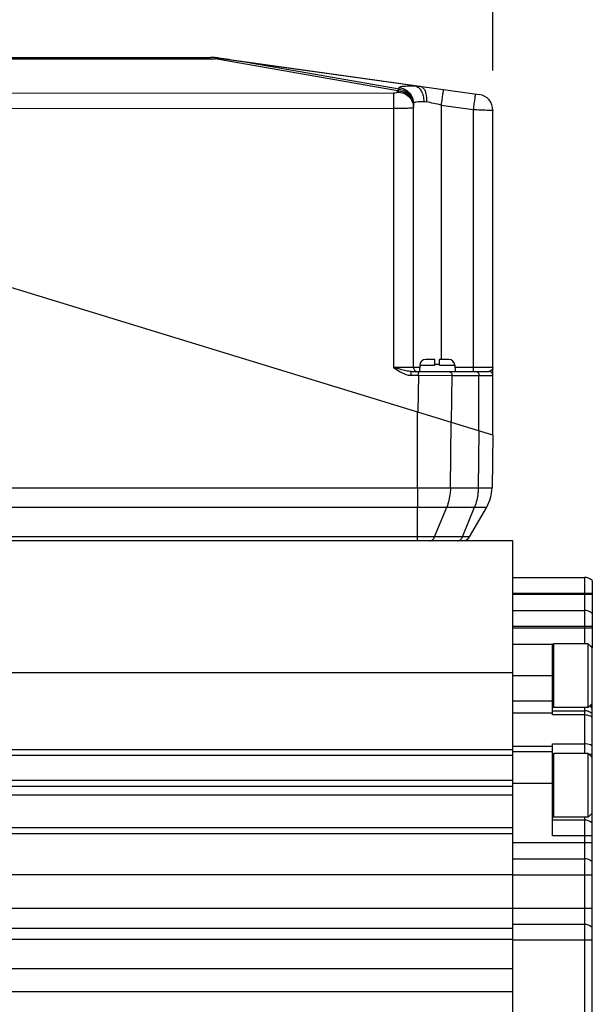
# Model space of a CAD drawing. Header units: millimetres. Extents: x 0 to 420, y 0 to 297.
# Tile 30 of 56: x 174 to 203, y 181 to 231. Entities that reach past the tile are written whole.
import ezdxf

# ---------------------------------------------------------------- set-up
doc = ezdxf.new("R2010")
doc.units = ezdxf.units.MM
doc.header["$LTSCALE"] = 23.1
doc.layers.get('0').update_dxf_attribs({"linetype": 'CONTINUOUS'})
doc.layers.add('COMPONENTS', color=7, linetype='CONTINUOUS')
doc.layers.add('DIMENSION', color=7, linetype='CONTINUOUS')
doc.styles.get("Standard").update_dxf_attribs({"font": 'arial.ttf'})
doc.dimstyles.new('DIMSTYLE_11', dxfattribs={"dimtxt": 3, "dimasz": 3, "dimexe": 0.18, "dimexo": 0.0625, "dimgap": 0.09, "dimtad": 1, "dimdec": 3, "dimlfac": 5, "dimdsep": 46, "dimtxsty": 'STANDARD', "dimblk": '_FILLED', "dimblk1": '_FILLED', "dimblk2": '_FILLED', "dimcen": 0.09, "dimadec": 0, "dimazin": 0, "dimtp": 0.5, "dimtm": 0.5, "dimtfac": 1, "dimtdec": 3, "dimtofl": 0, "dimtmove": 0, "dimatfit": 3, "dimldrblk": '_FILLED', "dimfxl": 1, "dimtolj": 1, "dimarcsym": 0})

# ---------------------------------------------------------------- blocks, each defined once
blk = doc.blocks.new('_FILLED')
at = {"color": 0, "linetype": 'BYBLOCK'}
blk.add_solid([(0, 0), (-1, 0.2), (-1, -0.2)], dxfattribs=at)
blk = doc.blocks.new('*D23')
at = {"layer": 'DIMENSION', "color": 2, "linetype": 'CONTINUOUS'}
for p, q in [((149.529, 223.664), (149.529, 238.989)), ((197.529, 228.326), (197.529, 238.989)), ((149.529, 236.989), (173.529, 236.989)), ((197.529, 236.989), (173.529, 236.989))]:
    blk.add_line(p, q, dxfattribs=at)
at = {"layer": 'DIMENSION', "color": 2, "linetype": 'CONTINUOUS', "xscale": 3, "yscale": 3, "zscale": 3}
for p, rotation in [((149.529, 236.989), 179.9999999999), ((197.529, 236.989), 359.9999999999)]:
    blk.add_blockref('_FILLED', p, dxfattribs=dict(at, rotation=rotation))
at = {"layer": 'DIMENSION', "color": 2, "linetype": 'CONTINUOUS', "insert": (173.529, 240.739), "char_height": 3, "width": 6.99257, "attachment_point": 2, "line_spacing_factor": 0.9}
blk.add_mtext('240', dxfattribs=at)

msp = doc.modelspace()

# ---------------------------------------------------------------- linework, layer by layer
at = {"color": 7, "linetype": 'CONTINUOUS'}
for p, q in [((202.32863, 199.48412), (200.59563, 199.48412)), ((202.32863, 199.48412), (202.52863, 199.28412)), ((202.32863, 196.28412), (202.32863, 199.48412)), ((202.52863, 196.48412), (202.52863, 199.28412)), ((202.32863, 196.28412), (200.59563, 196.28412)), ((202.32863, 196.28412), (202.52863, 196.48412)), ((202.32863, 193.96412), (200.59563, 193.96412)), ((202.32863, 193.96412), (202.52863, 193.76412)), ((202.32863, 190.76412), (202.32863, 193.96412)), ((202.52863, 190.96412), (202.52863, 193.76412)), ((202.32863, 190.76412), (200.59563, 190.76412)), ((202.32863, 190.76412), (202.52863, 190.96412))]:
    msp.add_line(p, q, dxfattribs=at)
at = {"color": 9, "linetype": 'CONTINUOUS'}
for p, q in [((200.59563, 196.28412), (200.59563, 199.48412)), ((200.59563, 190.76412), (200.59563, 193.96412))]:
    msp.add_line(p, q, dxfattribs=at)
at = {"color": 7, "linetype": 'CONTINUOUS'}
for centre, start, end in [((200.59563, 199.41712), 90, 180), ((200.59563, 196.35112), 180, 270), ((200.59563, 193.89712), 90, 180), ((200.59563, 190.83112), 180, 270)]:
    msp.add_arc(centre, 0.067, start, end, dxfattribs=at)
at = {"layer": 'COMPONENTS', "color": 9, "linetype": 'CONTINUOUS'}
for p, q in [((163.5051, 228.9267), (183.55216, 228.9267)), ((183.55216, 228.97996), (183.55216, 228.9267)), ((192.72863, 227.31462), (183.55216, 228.9267)), ((193.61643, 227.55479), (184.76801, 228.79836)), ((192.804, 227.38663), (184.76801, 228.79836)), ((192.804, 227.38663), (192.804, 227.46958)), ((154.71014, 227.165), (192.52965, 227.20512)), ((192.72863, 227.24669), (192.72863, 227.31462)), ((154.71422, 226.39498), (192.53374, 226.43509)), ((192.53374, 226.43509), (192.53377, 213.38569)), ((194.92148, 226.59395), (196.53374, 226.36736)), ((194.92148, 226.59395), (194.92149, 213.78905)), ((196.53374, 226.36736), (196.53361, 213.38571)), ((193.84518, 213.50475), (194.60863, 213.50475)), ((194.84863, 213.50475), (195.61209, 213.50475)), ((196.53361, 213.38571), (195.61833, 213.38571)), ((193.42216, 212.99239), (193.77739, 212.99239)), ((193.77739, 212.99239), (193.7464, 211.14539)), ((193.77739, 212.99239), (195.46282, 212.98905)), ((195.46282, 212.98905), (195.42328, 210.63272)), ((195.46282, 212.98905), (197.52863, 212.98905)), ((196.82569, 210.20396), (196.82569, 212.98905)), ((193.73488, 207.32454), (193.73452, 211.14902)), ((195.39093, 207.32454), (195.43158, 210.63018)), ((196.82569, 210.20396), (196.7916, 207.32454)), ((154.47781, 207.32454), (193.73488, 207.32454)), ((195.39093, 207.32454), (196.7916, 207.32454)), ((154.48848, 206.35944), (193.73631, 206.35937)), ((193.74092, 204.86414), (193.73631, 206.35937)), ((194.59424, 204.86414), (195.20236, 206.35939)), ((195.20236, 206.35939), (196.60174, 206.35939)), ((195.99361, 204.86414), (196.60174, 206.35939)), ((193.74092, 204.86414), (154.51459, 204.86412)), ((194.59427, 204.86411), (193.74092, 204.8641)), ((195.99361, 204.86414), (194.59424, 204.86414)), ((196.35122, 204.8641), (195.99364, 204.86411)), ((202.12863, 202.82412), (202.12863, 199.48412)), ((198.52863, 202.02412), (202.52863, 202.02412)), ((202.52863, 201.96412), (198.52863, 201.96412)), ((198.52863, 200.36412), (202.52863, 200.36412)), ((202.52863, 200.26412), (198.52863, 200.26412)), ((200.52863, 197.86412), (198.52863, 197.86412)), ((198.52863, 196.60804), (200.52863, 196.60804)), ((202.12863, 196.28412), (202.12863, 193.96412)), ((198.52863, 196.01711), (200.52863, 196.01711)), ((202.12863, 195.90152), (200.52863, 195.90152)), ((198.52863, 194.32486), (200.52863, 194.32486)), ((200.52863, 194.4507), (202.12863, 194.4507)), ((202.52863, 193.9076), (202.38516, 193.9076)), ((198.52863, 192.46412), (200.52863, 192.46412)), ((202.12863, 190.76412), (202.12863, 162.56412)), ((202.52863, 189.81412), (200.52863, 189.81412)), ((202.52863, 189.46412), (198.52863, 189.46412)), ((198.52863, 187.86412), (202.52863, 187.86412)), ((202.52863, 186.16412), (198.52863, 186.16412)), ((202.52863, 184.56412), (198.52863, 184.56412))]:
    msp.add_line(p, q, dxfattribs=at)
at = {"layer": 'COMPONENTS', "color": 7, "linetype": 'CONTINUOUS'}
for p, q in [((163.73841, 228.98905), (183.31885, 228.98905)), ((183.73637, 228.95985), (196.83997, 227.11826)), ((193.52863, 213.38905), (193.52863, 226.67671)), ((197.52863, 209.98905), (197.52863, 226.32605)), ((197.52863, 209.98905), (149.52863, 224.66412)), ((194.60863, 213.78905), (194.14477, 213.78905)), ((194.60863, 213.50475), (194.60863, 213.78905)), ((195.3125, 213.78905), (194.84863, 213.78905)), ((194.84863, 213.50475), (194.84863, 213.78905)), ((193.42114, 213.18905), (197.32863, 213.18905)), ((193.84518, 213.50475), (193.82863, 213.18905)), ((194.84863, 213.52905), (194.60863, 213.52905)), ((195.61209, 213.50475), (195.62863, 213.18905)), ((197.52863, 209.98905), (197.48212, 207.32454)), ((196.35116, 204.86413), (197.21444, 206.35936)), ((198.52863, 204.66412), (154.45832, 204.66412)), ((198.52863, 190.22475), (198.52863, 204.66412)), ((198.52863, 202.82412), (202.12863, 202.82412)), ((202.52863, 202.67133), (202.52863, 199.28412)), ((198.52863, 201.16412), (202.12863, 201.16412)), ((198.52863, 199.46412), (200.54801, 199.46412)), ((200.52863, 195.90152), (200.52863, 199.46412)), ((198.52863, 198.01474), (156.74405, 198.01474)), ((202.52863, 193.76412), (202.52863, 196.48412)), ((200.52863, 196.11412), (202.12863, 196.11412)), ((200.52863, 189.81412), (200.52863, 194.4507)), ((198.52863, 194.15444), (158.07102, 194.15444)), ((198.52863, 193.86412), (158.17082, 193.86412)), ((198.52863, 194.06412), (200.52863, 194.06412)), ((158.42863, 192.61412), (198.52863, 192.61412)), ((158.42863, 192.31412), (198.52863, 192.31412)), ((198.52863, 191.87094), (158.42863, 191.87094)), ((202.52863, 162.36408), (202.52863, 190.96412)), ((202.12863, 190.61412), (200.52863, 190.61412)), ((198.52863, 189.91412), (158.40782, 189.91412)), ((198.52863, 190.21412), (158.42863, 190.21412)), ((198.52863, 148.66412), (198.52863, 190.21412)), ((198.52863, 188.66412), (202.12863, 188.66412)), ((198.52863, 187.86412), (113.72863, 187.86412)), ((198.52863, 186.16412), (113.72863, 186.16412)), ((202.12863, 185.36412), (198.52863, 185.36412)), ((198.52863, 185.16412), (113.72863, 185.16412)), ((198.52863, 184.59488), (113.72863, 184.59488)), ((198.52863, 183.13289), (113.72863, 183.13289)), ((198.52863, 181.96412), (113.72863, 181.96412))]:
    msp.add_line(p, q, dxfattribs=at)
for centre, radius, start, end in [((183.31885, 225.98905), 3, 82, 90), ((183.43415, 227.46941), 1.51516, 80.767749, 85.532663), ((184.32786, 232.97051), 4.05807, 260.773977, 261.553937), ((164.31729, 98.23363), 132.15665, 81.0979309, 81.5523665), ((196.72863, 226.32605), 0.8, 0, 82), ((194.14477, 213.48905), 0.3, 90, 177), ((195.3125, 213.48905), 0.3, 3, 90), ((193.7286, 213.38905), 0.19999, 180, 270.010299), ((197.32863, 212.98905), 0.2, 0, 90), ((195.48243, 207.35944), 2, 329.997446, 359), ((196.00481, 205.06412), 0.4, 269.995529, 329.997055), ((202.12863, 202.22412), 0.6, 48.189685, 90), ((202.12863, 200.56412), 0.6, 48.189685, 90), ((202.12863, 198.86412), 0.6, 48.189685, 60.035941), ((202.12863, 195.51412), 0.6, 48.189685, 90), ((202.12863, 190.01412), 0.6, 48.189685, 90), ((202.12863, 188.06412), 0.6, 48.189685, 90), ((202.12863, 184.76412), 0.6, 48.189685, 90)]:
    msp.add_arc(centre, radius, start, end, dxfattribs=at)
at = {"layer": 'COMPONENTS', "color": 9, "linetype": 'CONTINUOUS'}
for centre, radius, start, end in [((183.8647, 227.59662), 1.36631, 95.581325, 103.223375), ((183.65947, 228.41201), 0.55321, 82.009483, 88.160146), ((166.59738, 98.48348), 131.20423, 77.5329592, 77.86385), ((165.02043, 213.00016), 28.75696, 359.984515, 0.236857), ((528.97344, 207.45889), 335.23858, 180.0229619, 180.1879196)]:
    msp.add_arc(centre, radius, start, end, dxfattribs=at)
for points, knots in [([(192.804, 227.46958), (192.80403, 227.49209), (192.89934, 227.52742), (193.04133, 227.54298), (193.30539, 227.55856), (193.50225, 227.55684), (193.61643, 227.55479)], [0, 0, 0, 0, 0.08142644, 0.27633513, 0.58684918, 1, 1, 1, 1]), ([(192.804, 227.46958), (192.99539, 227.45155), (193.37787, 227.26623), (193.52863, 226.86838), (193.52863, 226.67672)], [0, 0, 0, 0, 0.50075344, 1, 1, 1, 1]), ([(193.61643, 227.55479), (193.63653, 227.55481), (193.71977, 227.55316), (193.80282, 227.54511), (193.86535, 227.53632)], [0, 0, 0, 0, 0.24143333, 1, 1, 1, 1]), ([(193.61643, 227.55479), (193.67845, 227.54162), (193.80504, 227.4715), (193.94038, 227.28762), (194.02679, 227.04591), (194.04588, 226.86562), (194.04564, 226.77229)], [0, 0, 0, 0, 0.19975945, 0.43452455, 0.70590809, 1, 1, 1, 1]), ([(193.86537, 227.53631), (193.91903, 227.52877), (194.01607, 227.47225), (194.10623, 227.33421), (194.18715, 227.09763), (194.19408, 226.8942), (194.18116, 226.75539)], [0, 0, 0, 0, 0.1792165, 0.34329375, 0.53895146, 1, 1, 1, 1]), ([(192.52965, 227.20512), (192.57705, 227.20517), (192.64212, 227.21032), (192.70543, 227.22481), (192.72862, 227.2395), (192.72863, 227.24669)], [0, 0, 0, 0, 0.68232385, 0.89647423, 1, 1, 1, 1]), ([(192.52965, 227.20512), (192.5305, 227.17249), (192.53273, 226.9158), (192.53348, 226.65913), (192.53374, 226.43509)], [0, 0, 0, 0, 0.12715659, 1, 1, 1, 1]), ([(192.72863, 227.31462), (192.73463, 227.32278), (192.75617, 227.35008), (192.78227, 227.37477), (192.804, 227.38663)], [0, 0, 0, 0, 0.29029372, 1, 1, 1, 1]), ([(192.72863, 227.31462), (192.83261, 227.31462), (193.04218, 227.27416), (193.30796, 227.10038), (193.48671, 226.84007), (193.52863, 226.63322), (193.52863, 226.53124)], [0, 0, 0, 0, 0.25245167, 0.50342894, 0.75239907, 1, 1, 1, 1]), ([(192.72863, 227.24669), (192.83261, 227.24669), (193.04218, 227.20623), (193.30796, 227.03245), (193.48671, 226.77214), (193.52863, 226.56529), (193.52863, 226.46331)], [0, 0, 0, 0, 0.25245167, 0.50342894, 0.75239907, 1, 1, 1, 1]), ([(192.804, 227.38663), (192.99539, 227.3686), (193.37787, 227.18328), (193.52863, 226.78543), (193.52863, 226.59376)], [0, 0, 0, 0, 0.50075341, 1, 1, 1, 1]), ([(195.02875, 227.37281), (195.03, 227.37264), (195.02633, 227.36501), (195.02793, 227.35639), (195.02385, 227.33652), (195.01972, 227.29873), (195.01022, 227.23345), (194.99746, 227.13836), (194.98125, 227.02192), (194.95575, 226.83816), (194.93549, 226.69361), (194.92149, 226.59395)], [0, 0, 0, 0, 0.00481906, 0.01915901, 0.04287803, 0.07580774, 0.16786344, 0.291898, 0.44313875, 0.61598504, 1, 1, 1, 1]), ([(196.64099, 227.14623), (196.64224, 227.14605), (196.63858, 227.13842), (196.64018, 227.1298), (196.6361, 227.10993), (196.63196, 227.07215), (196.62246, 227.00686), (196.60971, 226.91177), (196.5935, 226.79534), (196.56799, 226.61157), (196.54774, 226.46703), (196.53374, 226.36736)], [0, 0, 0, 0, 0.00481905, 0.019159, 0.04287801, 0.07580772, 0.1678634, 0.29189795, 0.44313869, 0.61598498, 1, 1, 1, 1]), ([(192.53374, 226.43509), (192.66084, 226.43511), (192.8453, 226.43607), (193.07992, 226.43955), (193.22877, 226.44289), (193.35053, 226.44702), (193.43385, 226.45098), (193.48246, 226.45479), (193.50745, 226.45714), (193.51944, 226.4597), (193.52863, 226.46147), (193.52863, 226.46331)], [0, 0, 0, 0, 0.38268093, 0.5553112, 0.70658027, 0.83066814, 0.92289607, 0.95594878, 0.97984537, 0.99444034, 1, 1, 1, 1]), ([(193.52863, 226.6767), (193.52864, 226.69513), (193.55968, 226.72285), (193.60873, 226.7399), (193.69754, 226.7608), (193.84483, 226.77277), (193.97277, 226.77377), (194.04564, 226.77229)], [0, 0, 0, 0, 0.10154319, 0.18543942, 0.29613771, 0.59842401, 1, 1, 1, 1]), ([(196.53374, 226.36736), (196.66077, 226.36372), (196.84515, 226.3582), (197.07966, 226.34991), (197.22856, 226.34421), (197.35027, 226.33864), (197.43385, 226.33483), (197.48222, 226.3311), (197.5077, 226.33022), (197.51871, 226.32699), (197.52861, 226.32772), (197.52863, 226.32605)], [0, 0, 0, 0, 0.38277909, 0.55552952, 0.7069594, 0.83121611, 0.92356801, 0.9566401, 0.98050404, 0.99496541, 1, 1, 1, 1]), ([(193.52863, 213.38905), (193.52859, 213.38745), (193.51848, 213.39057), (193.50781, 213.38708), (193.48217, 213.3886), (193.45033, 213.38752), (193.40844, 213.38753), (193.3368, 213.387), (193.22858, 213.38666), (193.07988, 213.38623), (192.91004, 213.38594), (192.72564, 213.38575), (192.59856, 213.38571), (192.53377, 213.38571)], [0, 0, 0, 0, 0.00482946, 0.01920161, 0.04300959, 0.07601676, 0.11791123, 0.16829284, 0.2925077, 0.44394694, 0.6168101, 0.80460398, 1, 1, 1, 1]), ([(192.82797, 213.18905), (192.96321, 213.10815), (193.15886, 213.01527), (193.36944, 212.99239), (193.42216, 212.99239)], [0, 0, 0, 0, 0.74932527, 1, 1, 1, 1]), ([(193.42114, 213.18905), (193.3315, 213.18905), (193.15087, 213.21843), (192.97557, 213.26361), (192.88699, 213.28738)], [0, 0, 0, 0, 0.49428349, 1, 1, 1, 1]), ([(193.42216, 212.99239), (193.42216, 213.01755), (193.42194, 213.06379), (193.42231, 213.11893), (193.4213, 213.15346), (193.42256, 213.17291), (193.41982, 213.18106), (193.4224, 213.18905), (193.42114, 213.18905)], [0, 0, 0, 0, 0.38391988, 0.70808317, 0.83201817, 0.9241723, 0.98078968, 1, 1, 1, 1]), ([(193.83873, 213.38695), (193.7945, 213.38708), (193.7324, 213.38722), (193.6558, 213.38774), (193.61133, 213.38766), (193.57763, 213.38879), (193.55058, 213.38707), (193.53931, 213.39079), (193.5287, 213.38737), (193.52863, 213.38905)], [0, 0, 0, 0, 0.42789106, 0.60006306, 0.74261836, 0.85460872, 0.93514848, 0.98370444, 1, 1, 1, 1]), ([(193.77637, 213.18905), (193.77793, 213.18905), (193.77469, 213.17919), (193.77807, 213.16921), (193.77645, 213.14547), (193.7771, 213.12888), (193.77715, 213.11904)], [0, 0, 0, 0, 0.06698863, 0.26249406, 0.57825437, 1, 1, 1, 1]), ([(195.3214, 213.18905), (195.36003, 213.18905), (195.44415, 213.12955), (195.46282, 213.03817), (195.46282, 212.98905)], [0, 0, 0, 0, 0.4402134, 1, 1, 1, 1]), ([(196.53374, 213.38571), (196.53374, 213.36057), (196.53396, 213.31434), (196.53359, 213.25919), (196.53459, 213.22463), (196.53334, 213.2052), (196.53608, 213.19706), (196.53349, 213.18905), (196.53476, 213.18905)], [0, 0, 0, 0, 0.38342746, 0.70817354, 0.83213536, 0.92400197, 0.98064162, 1, 1, 1, 1]), ([(197.52863, 213.38905), (197.52863, 213.38745), (197.51841, 213.39057), (197.50786, 213.38708), (197.48215, 213.3886), (197.45033, 213.38751), (197.40842, 213.38753), (197.33677, 213.387), (197.22852, 213.38666), (197.07979, 213.38623), (196.9099, 213.38594), (196.72549, 213.38575), (196.5984, 213.38571), (196.53361, 213.38571)], [0, 0, 0, 0, 0.00482583, 0.01919687, 0.04300075, 0.07601822, 0.11790601, 0.1682968, 0.29252856, 0.4439834, 0.6168324, 0.80467261, 1, 1, 1, 1]), ([(196.68427, 213.18905), (196.7229, 213.18905), (196.807, 213.12952), (196.82569, 213.03817), (196.82569, 212.98905)], [0, 0, 0, 0, 0.44023247, 1, 1, 1, 1]), ([(197.52863, 213.38905), (197.52861, 213.36283), (197.51698, 213.32651), (197.49685, 213.2968), (197.49096, 213.28905)], [0, 0, 0, 0, 0.72921972, 1, 1, 1, 1]), ([(193.73488, 207.32445), (193.88698, 207.32426), (194.439, 207.32528), (194.99101, 207.32357), (195.39093, 207.32459)], [0, 0, 0, 0, 0.27553108, 1, 1, 1, 1]), ([(195.39093, 207.32454), (195.38987, 207.24038), (195.37115, 206.91201), (195.29432, 206.58603), (195.20205, 206.35939)], [0, 0, 0, 0, 0.25591159, 1, 1, 1, 1]), ([(196.79029, 207.32454), (196.78928, 207.24039), (196.77076, 206.91204), (196.69415, 206.58605), (196.60204, 206.35939)], [0, 0, 0, 0, 0.25593428, 1, 1, 1, 1]), ([(196.7916, 207.32456), (196.84336, 207.32442), (196.94108, 207.3244), (197.07845, 207.32464), (197.19699, 207.32464), (197.29571, 207.32444), (197.37317, 207.32475), (197.42508, 207.32432), (197.45438, 207.32495), (197.46979, 207.32372), (197.47604, 207.32572), (197.48214, 207.32363), (197.48212, 207.32457)], [0, 0, 0, 0, 0.22486192, 0.42455015, 0.59678202, 0.74002856, 0.85296811, 0.93447265, 0.96311325, 0.98359394, 0.99589523, 1, 1, 1, 1]), ([(193.73631, 206.35931), (193.87096, 206.35912), (194.35966, 206.36013), (194.84835, 206.35851), (195.20239, 206.35935)], [0, 0, 0, 0, 0.27553872, 1, 1, 1, 1]), ([(196.60178, 206.35935), (196.68848, 206.35914), (196.81038, 206.35947), (196.96148, 206.35951), (197.04906, 206.35935), (197.11782, 206.35964), (197.16383, 206.35925), (197.18991, 206.35973), (197.20344, 206.35861), (197.20924, 206.36033), (197.21441, 206.35847), (197.2145, 206.3593)], [0, 0, 0, 0, 0.42452116, 0.5967504, 0.73997578, 0.85292297, 0.93444049, 0.96308108, 0.98356371, 0.99587404, 1, 1, 1, 1]), ([(193.74291, 204.66412), (193.74176, 204.66414), (193.74387, 204.6714), (193.74142, 204.67897), (193.7424, 204.69713), (193.74131, 204.73081), (193.74146, 204.78794), (193.74108, 204.83654), (193.74099, 204.86414)], [0, 0, 0, 0, 0.01727466, 0.06832865, 0.15233936, 0.26800669, 0.58614111, 1, 1, 1, 1]), ([(194.35007, 204.66412), (194.40036, 204.66413), (194.51099, 204.71116), (194.5718, 204.80883), (194.5943, 204.86413)], [0, 0, 0, 0, 0.45717398, 1, 1, 1, 1]), ([(195.74976, 204.66412), (195.79999, 204.66413), (195.91052, 204.71121), (195.97121, 204.80884), (195.99368, 204.86414)], [0, 0, 0, 0, 0.4569758, 1, 1, 1, 1]), ([(202.52863, 196.20054), (202.50973, 196.23181), (202.4749, 196.2879), (202.44753, 196.35223), (202.44705, 196.3826)], [0, 0, 0, 0, 0.54611595, 1, 1, 1, 1]), ([(202.52863, 195.78934), (202.50078, 195.80763), (202.3776, 195.87419), (202.2349, 195.90152), (202.12863, 195.90152)], [0, 0, 0, 0, 0.23871116, 1, 1, 1, 1]), ([(202.52863, 194.34698), (202.50063, 194.36398), (202.37611, 194.42602), (202.23458, 194.4507), (202.12863, 194.4507)], [0, 0, 0, 0, 0.2361879, 1, 1, 1, 1])]:
    msp.add_open_spline(points, degree=3, knots=knots, dxfattribs=at)
for points in [[(194.04564, 226.77229), (194.09115, 226.77137), (194.13665, 226.76495), (194.18116, 226.75539)], [(192.88699, 213.28738), (192.76894, 213.31906), (192.65141, 213.35265), (192.53374, 213.38571)], [(192.53377, 213.38569), (192.63019, 213.31774), (192.72676, 213.24963), (192.82797, 213.18905)], [(197.46413, 213.25885), (197.42777, 213.22336), (197.37944, 213.18905), (197.32864, 213.18904)], [(197.49095, 213.28905), (197.48281, 213.27833), (197.47377, 213.26825), (197.46413, 213.25885)], [(202.44705, 196.3826), (202.44694, 196.38998), (202.4476, 196.39742), (202.44915, 196.40464)]]:
    msp.add_open_spline(points, degree=3, dxfattribs=at)

# ---------------------------------------------------------------- dimensions: what is measured, and where the dimension line sits
at = {"layer": 'DIMENSION', "color": 2, "linetype": 'CONTINUOUS'}
dim = msp.add_linear_dim(base=(149.52863, 236.98905), p1=(197.52863, 228.32605), p2=(149.52863, 223.66412), angle=180, dimstyle='DIMSTYLE_11', dxfattribs=at)
dim.commit()
dim.dimension.update_dxf_attribs({"geometry": '*D23', "text_midpoint": (170.03235, 239.23905), "dimtype": 160})

doc.saveas('drawing.dxf')
